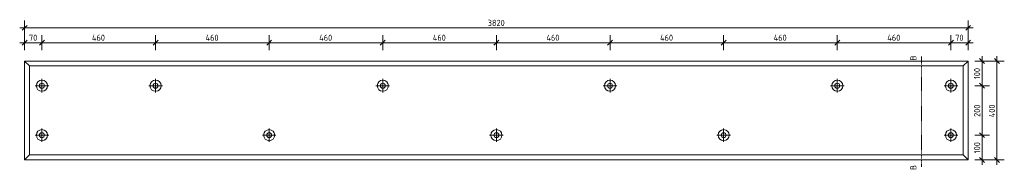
# Model space of a CAD drawing. Header units: millimetres. Extents: x -51780 to -20756, y -103 to 141413.
# Tile 10 of 11: x -36037 to -32051, y 140808 to 141413. Entities that reach past the tile are written whole.
import ezdxf

# ---------------------------------------------------------------- set-up
doc = ezdxf.new("R2010")
doc.units = ezdxf.units.MM
doc.linetypes.add('XX-HIDDEN', pattern=[4, 2, -2])
for name, color, linetype, lineweight in [('N-CO-BC-BETONVORM-G', 50, 'Continuous', 25), ('N-CO-BC-BETONVORM-GN', 10, 'XX-HIDDEN', 18), ('N-CO-KC-KUNSTSTOFVORM-G', 7, 'Continuous', 13), ('X-XX-AL-M', 7, 'Continuous', 18), ('X-XX-AL-M-10', 7, 'Continuous', 18), ('X-XX-AL-T25-1', 7, 'Continuous', 13), ('X_XX_AL_DETAIL1_G', 7, 'Continuous', 13)]:
    doc.layers.add(name, color=color, linetype=linetype, lineweight=lineweight)
doc.styles.add('NLCS-ISO_1', font='NLCS-ISO.ttf', dxfattribs={"height": 25})
doc.dimstyles.new('2_5_NLCS_diagonal_1', dxfattribs={"dimscale": 304.8, "dimtxt": 25.068874, "dimasz": 0.065617, "dimexe": 0.098425, "dimexo": 0.0625, "dimgap": 0, "dimtad": 1, "dimdec": 0, "dimzin": 0, "dimdsep": 46, "dimtxsty": 'NLCS-ISO_1', "dimblk1": 'OBLIQUE', "dimblk2": 'OBLIQUE', "dimsah": 1, "dimcen": 0.09, "dimdle": 0.065617, "dimazin": 0, "dimtfac": 1, "dimtdec": 4, "dimtix": 1, "dimtmove": 0, "dimatfit": 3, "dimfxl": 0.098425, "dimfxlon": 1, "dimtvp": 1, "dimtolj": 1, "dimtzin": 0, "dimarcsym": 2})

# ---------------------------------------------------------------- blocks, each defined once
blk = doc.blocks.new('GM_Hakorit_3820 - GM_Hakorit_3820-3593615-Detail type 16 _2 x uitvoeren_')
at = {"layer": 'N-CO-KC-KUNSTSTOFVORM-G'}
for p, q in [((-232809.9, 141245.7), (-228990, 141245.7)), ((-232809.9, 141245.7), (-232789.9, 141225.7)), ((-232809.9, 140845.8), (-232809.9, 141245.6)), ((-229009.9, 141225.7), (-228989.9, 141245.7)), ((-228989.9, 141245.6), (-228989.9, 140845.8)), ((-232789.9, 141225.7), (-229009.9, 141225.7)), ((-232789.9, 141225.7), (-232789.9, 140865.7)), ((-229009.9, 140865.7), (-229009.9, 141225.7)), ((-232789.9, 140865.7), (-232809.9, 140845.7)), ((-232809.9, 140845.7), (-228990, 140845.7)), ((-232789.9, 140865.7), (-229009.9, 140865.7)), ((-228989.9, 140845.7), (-229009.9, 140865.7))]:
    blk.add_line(p, q, dxfattribs=at)
for centre, radius, start, end in [((-232739.9, 141145.7), 22.5, 0, 180), ((-232739.9, 141145.7), 10, 0, 180), ((-232279.9, 141145.7), 22.5, 0, 180), ((-232279.9, 141145.7), 10, 0, 180), ((-231359.9, 141145.7), 22.5, 0, 180), ((-231359.9, 141145.7), 10, 0, 180), ((-230439.9, 141145.7), 22.5, 0, 180), ((-230439.9, 141145.7), 10, 0, 180), ((-229519.9, 141145.7), 22.5, 0, 180), ((-229519.9, 141145.7), 10, 0, 180), ((-229059.9, 141145.7), 22.5, 0, 180), ((-229059.9, 141145.7), 10, 0, 180), ((-232739.9, 141145.7), 22.5, 180, 0), ((-232739.9, 141145.7), 10, 180, 0), ((-232279.9, 141145.7), 22.5, 180, 0), ((-232279.9, 141145.7), 10, 180, 0), ((-231359.9, 141145.7), 22.5, 180, 0), ((-231359.9, 141145.7), 10, 180, 0), ((-230439.9, 141145.7), 22.5, 180, 0), ((-230439.9, 141145.7), 10, 180, 0), ((-229519.9, 141145.7), 22.5, 180, 0), ((-229519.9, 141145.7), 10, 180, 0), ((-229059.9, 141145.7), 22.5, 180, 0), ((-229059.9, 141145.7), 10, 180, 0), ((-232739.9, 140945.7), 22.5, 0, 180), ((-232739.9, 140945.7), 10, 0, 180), ((-231819.9, 140945.7), 22.5, 0, 180), ((-231819.9, 140945.7), 10, 0, 180), ((-230899.9, 140945.7), 22.5, 0, 180), ((-230899.9, 140945.7), 10, 0, 180), ((-229979.9, 140945.7), 22.5, 0, 180), ((-229979.9, 140945.7), 10, 0, 180), ((-229059.9, 140945.7), 22.5, 0, 180), ((-229059.9, 140945.7), 10, 0, 180), ((-232739.9, 140945.7), 22.5, 180, 0), ((-232739.9, 140945.7), 10, 180, 0), ((-231819.9, 140945.7), 22.5, 180, 0), ((-231819.9, 140945.7), 10, 180, 0), ((-230899.9, 140945.7), 22.5, 180, 0), ((-230899.9, 140945.7), 10, 180, 0), ((-229979.9, 140945.7), 22.5, 180, 0), ((-229979.9, 140945.7), 10, 180, 0), ((-229059.9, 140945.7), 22.5, 180, 0), ((-229059.9, 140945.7), 10, 180, 0)]:
    blk.add_arc(centre, radius, start, end, dxfattribs=at)
blk = doc.blocks.new('DIMBLOCK52-Detail type 16 _2 x uitvoeren_')
at = {"layer": 'X-XX-AL-M-10'}
for p, q in [((-36037.4, 141319.9), (-35947.4, 141319.9)), ((-36017.4, 141319.9), (-36027.4, 141309.9)), ((-36017.4, 141289.9), (-36017.4, 141349.9)), ((-36017.4, 141319.9), (-36007.4, 141329.9)), ((-36017.4, 141319.9), (-36017.4, 141289.9)), ((-35947.4, 141319.9), (-35957.4, 141309.9)), ((-35947.4, 141289.9), (-35947.4, 141349.9)), ((-35947.4, 141319.9), (-35937.4, 141329.9)), ((-35947.4, 141319.9), (-35947.4, 141289.9))]:
    blk.add_line(p, q, dxfattribs=at)
at = {"layer": 'X-XX-AL-M-10', "color": 0, "insert": (-35999.9, 141352.4), "char_height": 25, "width": 42.002, "attachment_point": 1, "line_spacing_factor": 1.135194, "style": 'NLCS-ISO_1'}
blk.add_mtext('70', dxfattribs=at)
blk = doc.blocks.new('_Oblique')
at = {"color": 0, "linetype": 'ByBlock', "lineweight": -2}
blk.add_line((-0.5, -0.5), (0.5, 0.5), dxfattribs=at)
blk = doc.blocks.new('DIMBLOCK53-Detail type 16 _2 x uitvoeren_')
at = {"layer": 'X-XX-AL-M-10'}
for p, q in [((-35947.4, 141319.9), (-35957.4, 141309.9)), ((-35947.4, 141289.9), (-35947.4, 141349.9)), ((-35947.4, 141319.9), (-35937.4, 141329.9)), ((-35947.4, 141319.9), (-35487.4, 141319.9)), ((-35947.4, 141319.9), (-35947.4, 141289.9)), ((-35487.4, 141319.9), (-35497.4, 141309.9)), ((-35487.4, 141289.9), (-35487.4, 141349.9)), ((-35487.4, 141319.9), (-35477.4, 141329.9)), ((-35487.4, 141319.9), (-35487.4, 141289.9))]:
    blk.add_line(p, q, dxfattribs=at)
at = {"layer": 'X-XX-AL-M-10', "color": 0, "insert": (-35744.8, 141352.4), "char_height": 25, "width": 65.841, "attachment_point": 1, "line_spacing_factor": 1.135194, "style": 'NLCS-ISO_1'}
blk.add_mtext('460', dxfattribs=at)
blk = doc.blocks.new('DIMBLOCK54-Detail type 16 _2 x uitvoeren_')
at = {"layer": 'X-XX-AL-M-10'}
for p, q in [((-35487.4, 141319.9), (-35497.4, 141309.9)), ((-35487.4, 141289.9), (-35487.4, 141349.9)), ((-35487.4, 141319.9), (-35477.4, 141329.9)), ((-35487.4, 141319.9), (-35027.4, 141319.9)), ((-35487.4, 141319.9), (-35487.4, 141289.9)), ((-35027.4, 141319.9), (-35037.4, 141309.9)), ((-35027.4, 141289.9), (-35027.4, 141349.9)), ((-35027.4, 141319.9), (-35017.4, 141329.9)), ((-35027.4, 141319.9), (-35027.4, 141289.9))]:
    blk.add_line(p, q, dxfattribs=at)
at = {"layer": 'X-XX-AL-M-10', "color": 0, "insert": (-35284.8, 141352.4), "char_height": 25, "width": 65.841, "attachment_point": 1, "line_spacing_factor": 1.135194, "style": 'NLCS-ISO_1'}
blk.add_mtext('460', dxfattribs=at)
blk = doc.blocks.new('DIMBLOCK55-Detail type 16 _2 x uitvoeren_')
at = {"layer": 'X-XX-AL-M-10'}
for p, q in [((-35027.4, 141319.9), (-35037.4, 141309.9)), ((-35027.4, 141289.9), (-35027.4, 141349.9)), ((-35027.4, 141319.9), (-35017.4, 141329.9)), ((-35027.4, 141319.9), (-34567.4, 141319.9)), ((-35027.4, 141319.9), (-35027.4, 141289.9)), ((-34567.4, 141319.9), (-34577.4, 141309.9)), ((-34567.4, 141289.9), (-34567.4, 141349.9)), ((-34567.4, 141319.9), (-34557.4, 141329.9)), ((-34567.4, 141319.9), (-34567.4, 141289.9))]:
    blk.add_line(p, q, dxfattribs=at)
at = {"layer": 'X-XX-AL-M-10', "color": 0, "insert": (-34824.8, 141352.4), "char_height": 25, "width": 65.841, "attachment_point": 1, "line_spacing_factor": 1.135194, "style": 'NLCS-ISO_1'}
blk.add_mtext('460', dxfattribs=at)
blk = doc.blocks.new('DIMBLOCK56-Detail type 16 _2 x uitvoeren_')
at = {"layer": 'X-XX-AL-M-10'}
for p, q in [((-34567.4, 141319.9), (-34577.4, 141309.9)), ((-34567.4, 141289.9), (-34567.4, 141349.9)), ((-34567.4, 141319.9), (-34557.4, 141329.9)), ((-34567.4, 141319.9), (-34107.4, 141319.9)), ((-34567.4, 141319.9), (-34567.4, 141289.9)), ((-34107.4, 141319.9), (-34117.4, 141309.9)), ((-34107.4, 141289.9), (-34107.4, 141349.9)), ((-34107.4, 141319.9), (-34097.4, 141329.9)), ((-34107.4, 141319.9), (-34107.4, 141289.9))]:
    blk.add_line(p, q, dxfattribs=at)
at = {"layer": 'X-XX-AL-M-10', "color": 0, "insert": (-34364.8, 141352.4), "char_height": 25, "width": 65.841, "attachment_point": 1, "line_spacing_factor": 1.135194, "style": 'NLCS-ISO_1'}
blk.add_mtext('460', dxfattribs=at)
blk = doc.blocks.new('DIMBLOCK57-Detail type 16 _2 x uitvoeren_')
at = {"layer": 'X-XX-AL-M-10'}
for p, q in [((-34107.4, 141319.9), (-34117.4, 141309.9)), ((-34107.4, 141289.9), (-34107.4, 141349.9)), ((-34107.4, 141319.9), (-34097.4, 141329.9)), ((-34107.4, 141319.9), (-33647.4, 141319.9)), ((-34107.4, 141319.9), (-34107.4, 141289.9)), ((-33647.4, 141319.9), (-33657.4, 141309.9)), ((-33647.4, 141289.9), (-33647.4, 141349.9)), ((-33647.4, 141319.9), (-33637.4, 141329.9)), ((-33647.4, 141319.9), (-33647.4, 141289.9))]:
    blk.add_line(p, q, dxfattribs=at)
at = {"layer": 'X-XX-AL-M-10', "color": 0, "insert": (-33904.8, 141352.4), "char_height": 25, "width": 65.841, "attachment_point": 1, "line_spacing_factor": 1.135194, "style": 'NLCS-ISO_1'}
blk.add_mtext('460', dxfattribs=at)
blk = doc.blocks.new('DIMBLOCK58-Detail type 16 _2 x uitvoeren_')
at = {"layer": 'X-XX-AL-M-10'}
for p, q in [((-33647.4, 141319.9), (-33657.4, 141309.9)), ((-33647.4, 141289.9), (-33647.4, 141349.9)), ((-33647.4, 141319.9), (-33637.4, 141329.9)), ((-33647.4, 141319.9), (-33187.4, 141319.9)), ((-33647.4, 141319.9), (-33647.4, 141289.9)), ((-33187.4, 141319.9), (-33197.4, 141309.9)), ((-33187.4, 141289.9), (-33187.4, 141349.9)), ((-33187.4, 141319.9), (-33177.4, 141329.9)), ((-33187.4, 141319.9), (-33187.4, 141289.9))]:
    blk.add_line(p, q, dxfattribs=at)
at = {"layer": 'X-XX-AL-M-10', "color": 0, "insert": (-33444.8, 141352.4), "char_height": 25, "width": 65.841, "attachment_point": 1, "line_spacing_factor": 1.135194, "style": 'NLCS-ISO_1'}
blk.add_mtext('460', dxfattribs=at)
blk = doc.blocks.new('DIMBLOCK59-Detail type 16 _2 x uitvoeren_')
at = {"layer": 'X-XX-AL-M-10'}
for p, q in [((-33187.4, 141319.9), (-33197.4, 141309.9)), ((-33187.4, 141289.9), (-33187.4, 141349.9)), ((-33187.4, 141319.9), (-33177.4, 141329.9)), ((-33187.4, 141319.9), (-32727.4, 141319.9)), ((-33187.4, 141319.9), (-33187.4, 141289.9)), ((-32727.4, 141319.9), (-32737.4, 141309.9)), ((-32727.4, 141289.9), (-32727.4, 141349.9)), ((-32727.4, 141319.9), (-32717.4, 141329.9)), ((-32727.4, 141319.9), (-32727.4, 141289.9))]:
    blk.add_line(p, q, dxfattribs=at)
at = {"layer": 'X-XX-AL-M-10', "color": 0, "insert": (-32984.8, 141352.4), "char_height": 25, "width": 65.841, "attachment_point": 1, "line_spacing_factor": 1.135194, "style": 'NLCS-ISO_1'}
blk.add_mtext('460', dxfattribs=at)
blk = doc.blocks.new('DIMBLOCK60-Detail type 16 _2 x uitvoeren_')
at = {"layer": 'X-XX-AL-M-10'}
for p, q in [((-32727.4, 141319.9), (-32737.4, 141309.9)), ((-32727.4, 141289.9), (-32727.4, 141349.9)), ((-32727.4, 141319.9), (-32717.4, 141329.9)), ((-32727.4, 141319.9), (-32267.4, 141319.9)), ((-32727.4, 141319.9), (-32727.4, 141289.9)), ((-32267.4, 141319.9), (-32277.4, 141309.9)), ((-32267.4, 141289.9), (-32267.4, 141349.9)), ((-32267.4, 141319.9), (-32257.4, 141329.9)), ((-32267.4, 141319.9), (-32267.4, 141289.9))]:
    blk.add_line(p, q, dxfattribs=at)
at = {"layer": 'X-XX-AL-M-10', "color": 0, "insert": (-32524.8, 141352.4), "char_height": 25, "width": 65.841, "attachment_point": 1, "line_spacing_factor": 1.135194, "style": 'NLCS-ISO_1'}
blk.add_mtext('460', dxfattribs=at)
blk = doc.blocks.new('DIMBLOCK61-Detail type 16 _2 x uitvoeren_')
at = {"layer": 'X-XX-AL-M-10'}
for p, q in [((-32267.4, 141319.9), (-32277.4, 141309.9)), ((-32267.4, 141289.9), (-32267.4, 141349.9)), ((-32267.4, 141319.9), (-32257.4, 141329.9)), ((-32267.4, 141319.9), (-32177.4, 141319.9)), ((-32267.4, 141319.9), (-32267.4, 141289.9)), ((-32197.4, 141319.9), (-32207.4, 141309.9)), ((-32197.4, 141289.9), (-32197.4, 141349.9)), ((-32197.4, 141319.9), (-32187.4, 141329.9)), ((-32197.4, 141319.9), (-32197.4, 141289.9))]:
    blk.add_line(p, q, dxfattribs=at)
at = {"layer": 'X-XX-AL-M-10', "color": 0, "insert": (-32249.9, 141352.4), "char_height": 25, "width": 42.002, "attachment_point": 1, "line_spacing_factor": 1.135194, "style": 'NLCS-ISO_1'}
blk.add_mtext('70', dxfattribs=at)
blk = doc.blocks.new('DIMBLOCK62-Detail type 16 _2 x uitvoeren_')
at = {"layer": 'X-XX-AL-M-10'}
for p, q in [((-36017.4, 141349.9), (-36017.4, 141409.9)), ((-32197.4, 141349.9), (-32197.4, 141409.9)), ((-36037.4, 141379.9), (-32177.4, 141379.9)), ((-36017.4, 141379.9), (-36027.4, 141369.9)), ((-36017.4, 141379.9), (-36007.4, 141389.9)), ((-36017.4, 141379.9), (-36017.4, 141349.9)), ((-32197.4, 141379.9), (-32207.4, 141369.9)), ((-32197.4, 141379.9), (-32187.4, 141389.9)), ((-32197.4, 141379.9), (-32197.4, 141349.9))]:
    blk.add_line(p, q, dxfattribs=at)
at = {"layer": 'X-XX-AL-M-10', "color": 0, "insert": (-34142.4, 141412.4), "char_height": 25, "width": 84.004, "attachment_point": 1, "line_spacing_factor": 1.135194, "style": 'NLCS-ISO_1'}
blk.add_mtext('3820', dxfattribs=at)
blk = doc.blocks.new('DIMBLOCK63-Detail type 16 _2 x uitvoeren_')
at = {"layer": 'X-XX-AL-M-10'}
for p, q in [((-32171.1, 141245.7), (-32111.1, 141245.7)), ((-32141.1, 141245.7), (-32171.1, 141245.7)), ((-32141.1, 141245.7), (-32151.1, 141255.7)), ((-32141.1, 141265.7), (-32141.1, 141145.7)), ((-32141.1, 141245.7), (-32131.1, 141235.7)), ((-32141.1, 141145.7), (-32151.1, 141155.7)), ((-32171.1, 141145.7), (-32111.1, 141145.7)), ((-32141.1, 141145.7), (-32171.1, 141145.7)), ((-32141.1, 141145.7), (-32131.1, 141135.7))]:
    blk.add_line(p, q, dxfattribs=at)
at = {"layer": 'X-XX-AL-M-10', "color": 0, "insert": (-32173.7, 141172.1), "char_height": 25, "width": 56.76, "attachment_point": 1, "rotation": 90, "line_spacing_factor": 1.135194, "style": 'NLCS-ISO_1'}
blk.add_mtext('100', dxfattribs=at)
blk = doc.blocks.new('DIMBLOCK64-Detail type 16 _2 x uitvoeren_')
at = {"layer": 'X-XX-AL-M-10'}
for p, q in [((-32141.1, 141145.7), (-32151.1, 141155.7)), ((-32171.1, 141145.7), (-32111.1, 141145.7)), ((-32141.1, 141145.7), (-32171.1, 141145.7)), ((-32141.1, 141145.7), (-32141.1, 140945.7)), ((-32141.1, 141145.7), (-32131.1, 141135.7)), ((-32141.1, 140945.7), (-32151.1, 140955.7)), ((-32171.1, 140945.7), (-32111.1, 140945.7)), ((-32141.1, 140945.7), (-32171.1, 140945.7)), ((-32141.1, 140945.7), (-32131.1, 140935.7))]:
    blk.add_line(p, q, dxfattribs=at)
at = {"layer": 'X-XX-AL-M-10', "color": 0, "insert": (-32173.7, 141019.5), "char_height": 25, "width": 63.003, "attachment_point": 1, "rotation": 90, "line_spacing_factor": 1.135194, "style": 'NLCS-ISO_1'}
blk.add_mtext('200', dxfattribs=at)
blk = doc.blocks.new('DIMBLOCK65-Detail type 16 _2 x uitvoeren_')
at = {"layer": 'X-XX-AL-M-10'}
for p, q in [((-32141.1, 140945.7), (-32151.1, 140955.7)), ((-32171.1, 140945.7), (-32111.1, 140945.7)), ((-32141.1, 140945.7), (-32171.1, 140945.7)), ((-32141.1, 140945.7), (-32141.1, 140825.7)), ((-32141.1, 140945.7), (-32131.1, 140935.7)), ((-32171.1, 140845.7), (-32111.1, 140845.7)), ((-32141.1, 140845.7), (-32171.1, 140845.7)), ((-32141.1, 140845.7), (-32151.1, 140855.7)), ((-32141.1, 140845.7), (-32131.1, 140835.7))]:
    blk.add_line(p, q, dxfattribs=at)
at = {"layer": 'X-XX-AL-M-10', "color": 0, "insert": (-32173.7, 140872.1), "char_height": 25, "width": 56.76, "attachment_point": 1, "rotation": 90, "line_spacing_factor": 1.135194, "style": 'NLCS-ISO_1'}
blk.add_mtext('100', dxfattribs=at)
blk = doc.blocks.new('DIMBLOCK66-Detail type 16 _2 x uitvoeren_')
at = {"layer": 'X-XX-AL-M-10'}
for p, q in [((-32111.1, 141245.7), (-32051.1, 141245.7)), ((-32081.1, 141245.7), (-32111.1, 141245.7)), ((-32081.1, 141245.7), (-32091.1, 141255.7)), ((-32081.1, 141265.7), (-32081.1, 140825.7)), ((-32081.1, 141245.7), (-32071.1, 141235.7)), ((-32111.1, 140845.7), (-32051.1, 140845.7)), ((-32081.1, 140845.7), (-32111.1, 140845.7)), ((-32081.1, 140845.7), (-32091.1, 140855.7)), ((-32081.1, 140845.7), (-32071.1, 140835.7))]:
    blk.add_line(p, q, dxfattribs=at)
at = {"layer": 'X-XX-AL-M-10', "color": 0, "insert": (-32113.7, 141018.3), "char_height": 25, "width": 65.841, "attachment_point": 1, "rotation": 90, "line_spacing_factor": 1.135194, "style": 'NLCS-ISO_1'}
blk.add_mtext('400', dxfattribs=at)

msp = doc.modelspace()

# ---------------------------------------------------------------- linework, layer by layer
at = {"layer": 'N-CO-BC-BETONVORM-GN'}
msp.add_line((-32386.1, 141263.7), (-32386.1, 140815.8), dxfattribs=at)
at = {"layer": 'X_XX_AL_DETAIL1_G'}
for p, q in [((-35947.4, 141173.2), (-35947.4, 141118.2)), ((-35487.4, 141173.2), (-35487.4, 141118.2)), ((-34567.4, 141173.2), (-34567.4, 141118.2)), ((-33647.4, 141173.2), (-33647.4, 141118.2)), ((-32727.4, 141173.2), (-32727.4, 141118.2)), ((-32267.4, 141173.2), (-32267.4, 141118.2)), ((-35974.9, 141145.7), (-35919.9, 141145.7)), ((-35514.9, 141145.7), (-35459.9, 141145.7)), ((-34594.9, 141145.7), (-34539.9, 141145.7)), ((-33674.9, 141145.7), (-33619.9, 141145.7)), ((-32754.9, 141145.7), (-32699.9, 141145.7)), ((-32294.9, 141145.7), (-32239.9, 141145.7)), ((-35947.4, 140973.2), (-35947.4, 140918.2)), ((-35027.4, 140973.2), (-35027.4, 140918.2)), ((-34107.4, 140973.2), (-34107.4, 140918.2)), ((-33187.4, 140973.2), (-33187.4, 140918.2)), ((-32267.4, 140973.2), (-32267.4, 140918.2)), ((-35974.9, 140945.7), (-35919.9, 140945.7)), ((-35054.9, 140945.7), (-34999.9, 140945.7)), ((-34134.9, 140945.7), (-34079.9, 140945.7)), ((-33214.9, 140945.7), (-33159.9, 140945.7)), ((-32294.9, 140945.7), (-32239.9, 140945.7))]:
    msp.add_line(p, q, dxfattribs=at)

# ---------------------------------------------------------------- block references
at = {"layer": 'N-CO-BC-BETONVORM-G'}
msp.add_blockref('GM_Hakorit_3820 - GM_Hakorit_3820-3593615-Detail type 16 _2 x uitvoeren_', (196792.5, 0), dxfattribs=at)

# ---------------------------------------------------------------- texts
at = {"layer": 'X-XX-AL-T25-1', "char_height": 25, "width": 24.852, "attachment_point": 1, "rotation": 90, "style": 'NLCS-ISO_1'}
for insert in [(-32431.8, 141247.5), (-32431.8, 140804.2)]:
    msp.add_mtext('B', dxfattribs=dict(at, insert=insert))

# ---------------------------------------------------------------- dimensions: what is measured, and where the dimension line sits
at = {"layer": 'X-XX-AL-M'}
for base, p1, p2, override, picture, middle in [((-32197.4, 141379.9), (-36017.4, 141349.9), (-32197.4, 141349.9), {"dimpost": '<>', "dimfxl": 3820}, 'DIMBLOCK62-Detail type 16 _2 x uitvoeren_', (-34107.4, 141392.4)), ((-35947.4, 141319.9), (-36017.4, 141289.9), (-35947.4, 141289.9), {"dimpost": '<>', "dimfxl": 70}, 'DIMBLOCK52-Detail type 16 _2 x uitvoeren_', (-35982.4, 141332.4)), ((-35487.4, 141319.9), (-35947.4, 141289.9), (-35487.4, 141289.9), {"dimpost": '<>', "dimfxl": 460}, 'DIMBLOCK53-Detail type 16 _2 x uitvoeren_', (-35717.4, 141332.4)), ((-35027.4, 141319.9), (-35487.4, 141289.9), (-35027.4, 141289.9), {"dimpost": '<>', "dimfxl": 460}, 'DIMBLOCK54-Detail type 16 _2 x uitvoeren_', (-35257.4, 141332.4)), ((-34567.4, 141319.9), (-35027.4, 141289.9), (-34567.4, 141289.9), {"dimpost": '<>', "dimfxl": 460}, 'DIMBLOCK55-Detail type 16 _2 x uitvoeren_', (-34797.4, 141332.4)), ((-34107.4, 141319.9), (-34567.4, 141289.9), (-34107.4, 141289.9), {"dimpost": '<>', "dimfxl": 460}, 'DIMBLOCK56-Detail type 16 _2 x uitvoeren_', (-34337.4, 141332.4)), ((-33647.4, 141319.9), (-34107.4, 141289.9), (-33647.4, 141289.9), {"dimpost": '<>', "dimfxl": 460}, 'DIMBLOCK57-Detail type 16 _2 x uitvoeren_', (-33877.4, 141332.4)), ((-33187.4, 141319.9), (-33647.4, 141289.9), (-33187.4, 141289.9), {"dimpost": '<>', "dimfxl": 460}, 'DIMBLOCK58-Detail type 16 _2 x uitvoeren_', (-33417.4, 141332.4)), ((-32727.4, 141319.9), (-33187.4, 141289.9), (-32727.4, 141289.9), {"dimpost": '<>', "dimfxl": 460}, 'DIMBLOCK59-Detail type 16 _2 x uitvoeren_', (-32957.4, 141332.4)), ((-32267.4, 141319.9), (-32727.4, 141289.9), (-32267.4, 141289.9), {"dimpost": '<>', "dimfxl": 460}, 'DIMBLOCK60-Detail type 16 _2 x uitvoeren_', (-32497.4, 141332.4)), ((-32197.4, 141319.9), (-32267.4, 141289.9), (-32197.4, 141289.9), {"dimpost": '<>', "dimfxl": 70}, 'DIMBLOCK61-Detail type 16 _2 x uitvoeren_', (-32232.4, 141332.4))]:
    dim = msp.add_linear_dim(base=base, p1=p1, p2=p2, dimstyle='2_5_NLCS_diagonal_1', override=override, dxfattribs=at)
    dim.commit()
    dim.dimension.update_dxf_attribs({"geometry": picture, "text_midpoint": middle})
for base, p1, p2, override, picture, middle in [((-32141.1, 141145.7), (-32171.1, 141245.7), (-32171.1, 141145.7), {"dimpost": '<>', "dimfxl": 100}, 'DIMBLOCK63-Detail type 16 _2 x uitvoeren_', (-32153.6, 141195.7)), ((-32081.1, 140845.7), (-32111.1, 141245.7), (-32111.1, 140845.7), {"dimpost": '<>', "dimfxl": 400}, 'DIMBLOCK66-Detail type 16 _2 x uitvoeren_', (-32093.6, 141045.7)), ((-32141.1, 140945.7), (-32171.1, 141145.7), (-32171.1, 140945.7), {"dimpost": '<>', "dimfxl": 200}, 'DIMBLOCK64-Detail type 16 _2 x uitvoeren_', (-32153.6, 141045.7)), ((-32141.1, 140845.7), (-32171.1, 140945.7), (-32171.1, 140845.7), {"dimpost": '<>', "dimfxl": 100}, 'DIMBLOCK65-Detail type 16 _2 x uitvoeren_', (-32153.6, 140895.7))]:
    dim = msp.add_linear_dim(base=base, p1=p1, p2=p2, angle=90, dimstyle='2_5_NLCS_diagonal_1', override=override, dxfattribs=at)
    dim.commit()
    dim.dimension.update_dxf_attribs({"geometry": picture, "text_midpoint": middle})

doc.saveas('drawing.dxf')
